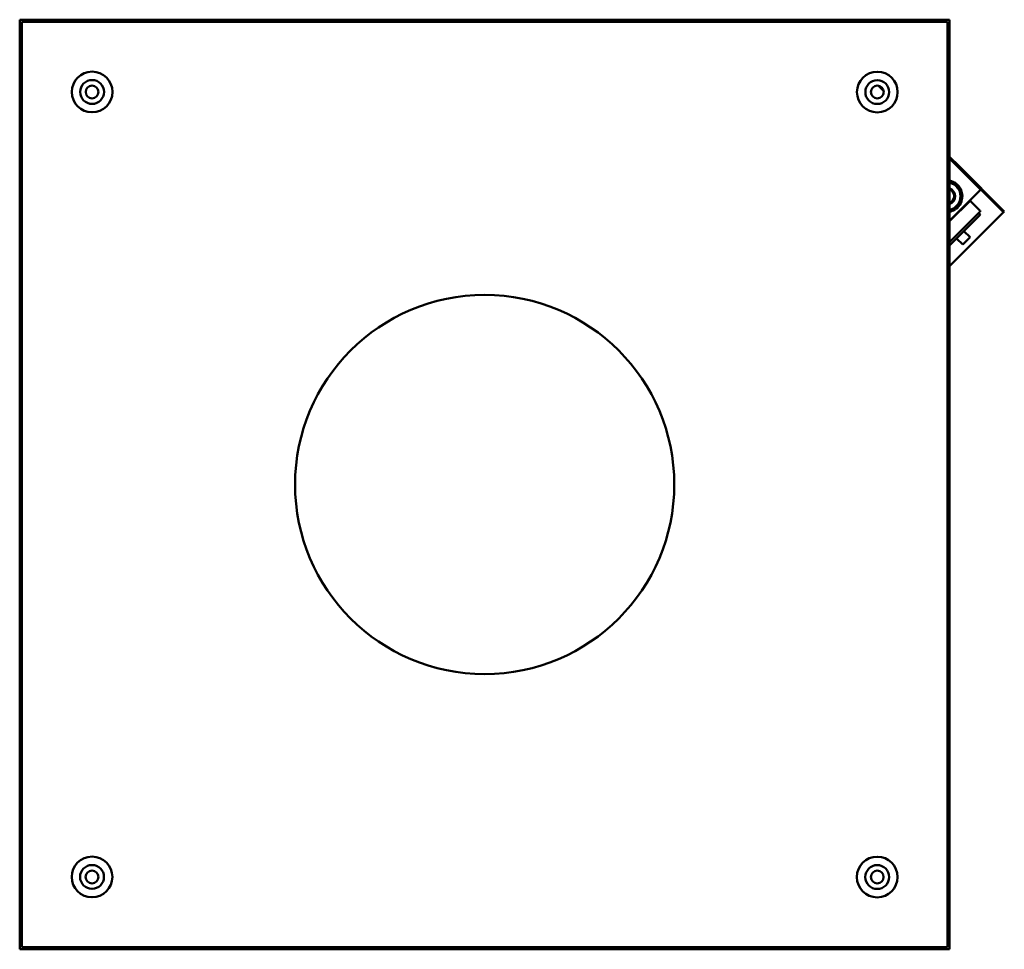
# Model space of a CAD drawing. Header units: millimetres. Extents: x 364 to 1316, y 144 to 1044.
import ezdxf

# ---------------------------------------------------------------- set-up
doc = ezdxf.new("R2010")
doc.units = ezdxf.units.MM
doc.header["$LTSCALE"] = 4
doc.layers.add('Widoczne (ISO)', color=7, linetype='Continuous', lineweight=50)

msp = doc.modelspace()

# ---------------------------------------------------------------- linework, layer by layer
at = {"layer": 'Widoczne (ISO)'}
for p, q in [((363.58, 1044.04), (363.51, 144.04)), ((1263.58, 1043.96), (363.58, 1044.04)), ((365.58, 1042.04), (365.51, 146.04)), ((1261.58, 1041.96), (365.58, 1042.04)), ((366.38, 1041.24), (365.58, 1042.04)), ((1260.78, 1041.16), (1261.58, 1041.96)), ((1261.51, 145.96), (1261.58, 1041.96)), ((1263.51, 143.96), (1263.58, 1043.96)), ((1199.67, 975.08), (1194.68, 980.07)), ((1272.65, 902.09), (1263.57, 911.17)), ((1263.57, 909.76), (1271.94, 901.38)), ((1271.94, 901.38), (1272.65, 902.09)), ((1271.94, 901.38), (1315.79, 857.53)), ((1316.49, 858.24), (1272.65, 902.09)), ((1263.57, 886.81), (1267.53, 887.07)), ((1267.53, 887.07), (1271.86, 880.59)), ((1263.56, 849.16), (1293.87, 879.46)), ((1271.86, 880.59), (1276.19, 874.11)), ((1263.56, 848.87), (1283.76, 869.06)), ((1276.19, 874.11), (1272.74, 867.12)), ((1283.4, 868.71), (1292.96, 859.14)), ((1283.9, 869.2), (1283.76, 869.06)), ((1269.29, 860.13), (1263.56, 859.76)), ((1263.56, 828.51), (1292.96, 857.91)), ((1272.74, 867.12), (1269.29, 860.13)), ((1315.79, 857.53), (1316.49, 858.24)), ((1315.22, 856.97), (1263.56, 805.32)), ((1263.56, 825.54), (1292.77, 854.74)), ((1291.82, 856.76), (1292.77, 855.8)), ((1315.22, 856.97), (1315.79, 857.53)), ((1277.39, 839.36), (1283.4, 833.35)), ((1270.32, 832.29), (1276.33, 826.28)), ((1276.33, 826.28), (1283.4, 833.35)), ((363.51, 144.04), (1263.51, 143.96)), ((366.31, 146.84), (365.51, 146.04)), ((365.51, 146.04), (1261.51, 145.96)), ((1260.71, 146.76), (1261.51, 145.96))]:
    msp.add_line(p, q, dxfattribs=at)
for centre, radius in [((433.57, 974.03), 19.69), ((1193.57, 973.97), 19.69), ((433.57, 974.03), 11.55), ((1193.57, 973.97), 11.55), ((433.57, 974.03), 6.2), ((1193.57, 973.97), 6.2), ((813.54, 594), 183.5), ((433.51, 214.03), 19.69), ((1193.51, 213.97), 19.69), ((433.51, 214.03), 11.55), ((433.51, 214.03), 6.2), ((1193.51, 213.97), 11.55), ((1193.51, 213.97), 6.2)]:
    msp.add_circle(centre, radius, dxfattribs=at)
for centre, radius, start, end in [((1260.63, 873.09), 15.25, 66.00831, 78.91159), ((1260.63, 873.09), 15.25, 6.00831, 61.44471), ((1260.63, 873.09), 13.5, 282.53804, 77.45281), ((1260.63, 873.09), 8.25, 290.81106, 69.17978), ((1260.63, 873.09), 7.25, 293.84755, 66.14329), ((1266.61, 885.2), 0.5, 332.66542, 154.78761), ((1260.63, 873.09), 15.25, 306.00831, 1.44471), ((1274.1, 873.97), 0.5, 272.66542, 94.78761), ((1283.76, 869.35), 0.2, 314.99542, 44.99542), ((1260.63, 873.09), 15.25, 281.07926, 301.44471), ((1268.13, 861.87), 0.5, 212.66542, 34.78761), ((1292.35, 858.53), 0.875, 314.99542, 44.99542), ((1292.24, 855.27), 0.75, 314.99542, 44.99542)]:
    msp.add_arc(centre, radius, start, end, dxfattribs=at)

doc.saveas('drawing.dxf')
